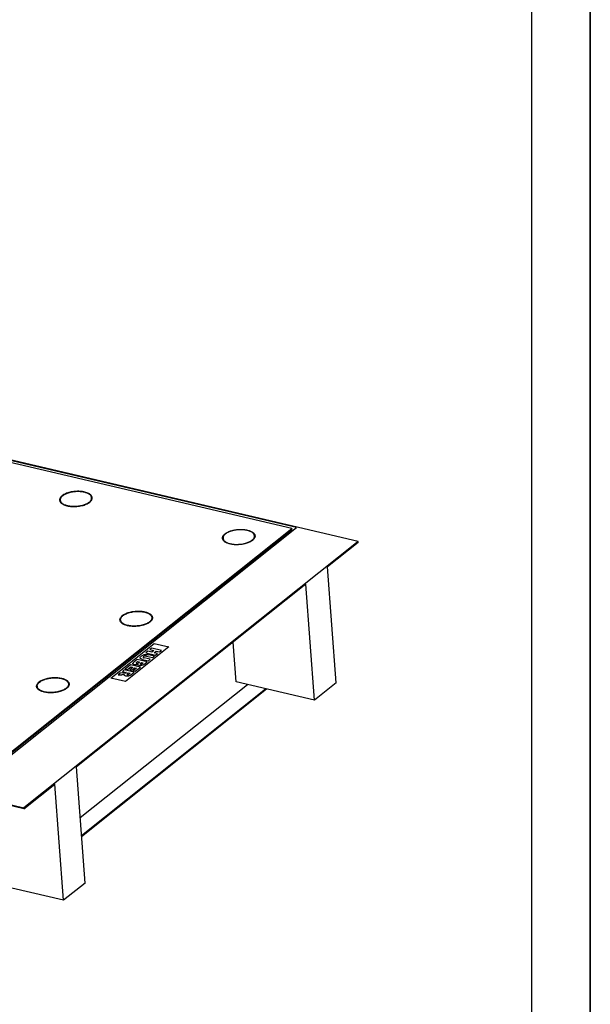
# Model space of a CAD drawing. Header units: millimetres. Extents: x 0 to 8400, y 0 to 5940.
# Tile 10 of 11: x 7422 to 8400, y 1704 to 3393. Entities that reach past the tile are written whole.
import ezdxf

# ---------------------------------------------------------------- set-up
doc = ezdxf.new("R2010")
doc.units = ezdxf.units.MM
doc.header["$LTSCALE"] = 462
doc.layers.get('0').update_dxf_attribs({"linetype": 'CONTINUOUS'})
doc.layers.add('_ACHSEN', color=7, linetype='CONTINUOUS')
doc.layers.add('_KURVEN', color=7, linetype='CONTINUOUS')

msp = doc.modelspace()

# ---------------------------------------------------------------- linework, layer by layer
at = {"color": 7, "linetype": 'Continuous'}
for p, q in [((8400, 0), (8400, 5940)), ((8002.118, 2498.064), (6988.901, 2735.322)), ((7896.355, 2521.734), (6989.526, 2734.08)), ((7888.099, 2520.379), (6991.402, 2730.352)), ((7323.408, 2070.554), (7888.099, 2520.379)), ((7323.54, 2068.786), (7888.231, 2518.61)), ((7325.284, 2066.826), (7896.355, 2521.734)), ((7888.099, 2520.379), (7888.231, 2518.61)), ((7770.485, 2501.697), (7770.353, 2503.465)), ((7824.335, 2505.712), (7824.204, 2507.48)), ((7886.243, 2513.678), (7882.994, 2514.439)), ((8002.118, 2498.064), (7428.919, 2041.462)), ((8002.25, 2496.296), (7949.609, 2454.363)), ((8002.25, 2496.296), (8002.118, 2498.064)), ((7964.442, 2255.457), (7949.609, 2454.363)), ((7912.389, 2424.714), (7518.913, 2111.277)), ((7927.221, 2225.808), (7912.389, 2424.714)), ((7594.552, 2363.424), (7594.684, 2361.656)), ((7648.402, 2367.44), (7648.534, 2365.672)), ((7792.97, 2257.245), (7787.878, 2325.53)), ((6415.702, 2278.721), (7428.919, 2041.462)), ((7451.651, 2249.591), (7451.783, 2247.823)), ((7505.501, 2253.607), (7505.633, 2251.839)), ((7525.389, 2024.426), (7812.051, 2252.777)), ((7527.656, 1994.03), (7843.292, 2245.461)), ((7927.221, 2225.808), (7792.97, 2257.245)), ((7964.442, 2255.457), (7927.221, 2225.808)), ((7527.788, 1992.262), (7845.109, 2245.036)), ((7533.746, 1912.371), (7518.913, 2111.277)), ((7429.051, 2039.694), (7481.692, 2081.627)), ((7496.525, 1882.721), (7481.692, 2081.627)), ((7429.051, 2039.694), (7326.041, 2063.816)), ((7429.051, 2039.694), (7428.919, 2041.462)), ((7496.525, 1882.721), (7362.274, 1914.158)), ((7533.746, 1912.371), (7496.525, 1882.721))]:
    msp.add_line(p, q, dxfattribs=at)
at = {"color": 3, "linetype": 'Continuous'}
msp.add_line((8400, 5940), (8400, 0), dxfattribs=at)
at = {"color": 5, "linetype": 'Continuous'}
msp.add_line((8300, 100), (8300, 5840), dxfattribs=at)
at = {"color": 7, "linetype": 'Continuous'}
for points, knots in [([(7811.635, 2516.909), (7809.46, 2517.418), (7804.858, 2518.086), (7797.787, 2518.17), (7790.677, 2517.379), (7784.027, 2515.769), (7778.302, 2513.456), (7774.404, 2510.941), (7772.179, 2508.659), (7771.05, 2506.964), (7770.401, 2505.22), (7770.311, 2504.032), (7770.353, 2503.465)], [0, 0, 0, 0, 0.14139822, 0.29309326, 0.44656891, 0.59308841, 0.72480303, 0.83605548, 0.88346137, 0.92575893, 0.96401677, 1, 1, 1, 1]), ([(7824.204, 2507.48), (7824.166, 2507.989), (7823.946, 2509.028), (7823.21, 2510.5), (7822.09, 2511.883), (7820.012, 2513.675), (7816.51, 2515.538), (7813.364, 2516.504), (7811.635, 2516.909)], [0, 0, 0, 0, 0.09186312, 0.18847561, 0.29369641, 0.4100948, 0.68030737, 1, 1, 1, 1]), ([(7770.353, 2503.465), (7770.391, 2502.956), (7770.611, 2501.917), (7771.347, 2500.445), (7772.466, 2499.062), (7774.544, 2497.27), (7778.046, 2495.407), (7781.192, 2494.441), (7782.922, 2494.036)], [0, 0, 0, 0, 0.09186312, 0.18847561, 0.29369641, 0.4100948, 0.68030737, 1, 1, 1, 1]), ([(7782.922, 2494.036), (7785.097, 2493.527), (7789.699, 2492.859), (7796.77, 2492.775), (7803.88, 2493.566), (7810.529, 2495.176), (7816.255, 2497.489), (7820.152, 2500.004), (7822.378, 2502.287), (7823.507, 2503.981), (7824.155, 2505.725), (7824.246, 2506.914), (7824.204, 2507.48)], [0, 0, 0, 0, 0.14139822, 0.29309326, 0.44656891, 0.59308841, 0.72480303, 0.83605548, 0.88346137, 0.92575893, 0.96401677, 1, 1, 1, 1]), ([(7594.552, 2363.424), (7594.505, 2364.049), (7594.627, 2365.37), (7595.433, 2367.291), (7596.811, 2369.139), (7598.008, 2370.235), (7598.68, 2370.77)], [0, 0, 0, 0, 0.21497506, 0.44621162, 0.70571465, 1, 1, 1, 1]), ([(7644.274, 2360.093), (7642.571, 2358.736), (7638.349, 2356.401), (7631.106, 2354.085), (7622.943, 2352.812), (7614.649, 2352.712), (7608.046, 2353.637), (7603.377, 2355.027), (7600.447, 2356.291), (7598.03, 2357.786), (7596.183, 2359.487), (7594.959, 2361.374), (7594.602, 2362.756), (7594.552, 2363.424)], [0, 0, 0, 0, 0.11817438, 0.25835789, 0.41110483, 0.5646154, 0.70695826, 0.7707982, 0.82847274, 0.87956189, 0.92426833, 0.96368166, 1, 1, 1, 1]), ([(7598.68, 2370.77), (7600.383, 2372.127), (7604.605, 2374.462), (7611.848, 2376.778), (7620.011, 2378.052), (7628.305, 2378.152), (7634.908, 2377.226), (7639.577, 2375.837), (7642.507, 2374.573), (7644.924, 2373.078), (7646.771, 2371.376), (7647.995, 2369.49), (7648.352, 2368.107), (7648.402, 2367.44)], [0, 0, 0, 0, 0.11817438, 0.25835789, 0.41110483, 0.5646154, 0.70695826, 0.7707982, 0.82847274, 0.87956189, 0.92426833, 0.96368166, 1, 1, 1, 1]), ([(7648.402, 2367.44), (7648.449, 2366.815), (7648.327, 2365.493), (7647.521, 2363.573), (7646.143, 2361.724), (7644.945, 2360.628), (7644.274, 2360.093)], [0, 0, 0, 0, 0.21497506, 0.44621162, 0.70571465, 1, 1, 1, 1]), ([(7455.779, 2256.937), (7457.482, 2258.294), (7461.704, 2260.63), (7468.947, 2262.945), (7477.11, 2264.219), (7485.404, 2264.319), (7492.007, 2263.394), (7496.677, 2262.004), (7499.606, 2260.74), (7502.023, 2259.245), (7503.87, 2257.543), (7505.095, 2255.657), (7505.452, 2254.274), (7505.501, 2253.607)], [0, 0, 0, 0, 0.11817438, 0.25835789, 0.41110483, 0.5646154, 0.70695826, 0.7707982, 0.82847274, 0.87956189, 0.92426833, 0.96368166, 1, 1, 1, 1]), ([(7451.651, 2249.591), (7451.604, 2250.216), (7451.726, 2251.538), (7452.532, 2253.458), (7453.911, 2255.307), (7455.108, 2256.403), (7455.779, 2256.937)], [0, 0, 0, 0, 0.21497506, 0.44621162, 0.70571465, 1, 1, 1, 1]), ([(7501.373, 2246.261), (7499.67, 2244.904), (7495.448, 2242.568), (7488.205, 2240.253), (7480.042, 2238.979), (7471.748, 2238.879), (7465.145, 2239.804), (7460.476, 2241.194), (7457.546, 2242.458), (7455.129, 2243.953), (7453.282, 2245.655), (7452.058, 2247.541), (7451.701, 2248.924), (7451.651, 2249.591)], [0, 0, 0, 0, 0.11817438, 0.25835789, 0.41110483, 0.5646154, 0.70695826, 0.7707982, 0.82847274, 0.87956189, 0.92426833, 0.96368166, 1, 1, 1, 1]), ([(7505.501, 2253.607), (7505.548, 2252.982), (7505.426, 2251.66), (7504.62, 2249.74), (7503.242, 2247.892), (7502.045, 2246.795), (7501.373, 2246.261)], [0, 0, 0, 0, 0.21497506, 0.44621162, 0.70571465, 1, 1, 1, 1])]:
    msp.add_open_spline(points, degree=3, knots=knots, dxfattribs=at)
at = {"layer": '_ACHSEN', "color": 7, "linetype": 'Continuous'}
for p, q in [((7491.322, 2567.066), (7491.191, 2568.834)), ((7545.173, 2571.082), (7545.041, 2572.85))]:
    msp.add_line(p, q, dxfattribs=at)
for centre, radius, start, end in [((7537.378, 2569.209), 9.214, 36.074195, 40.927511), ((7537.378, 2569.209), 9.214, 36.074196, 40.927521), ((7816.562, 2503.856), 9.186, 36.069362, 40.696364), ((7816.562, 2503.856), 9.186, 36.069362, 40.696364), ((7819.121, 2505.295), 6.233, 12.722155, 16.363), ((7819.121, 2505.295), 6.233, 12.722167, 16.363), ((7643.32, 2365.255), 6.233, 12.722167, 16.363), ((7643.32, 2365.255), 6.233, 12.722155, 16.363), ((7500.419, 2251.422), 6.233, 12.722167, 16.363), ((7500.419, 2251.422), 6.233, 12.722155, 16.363)]:
    msp.add_arc(centre, radius, start, end, dxfattribs=at)
for points, knots in [([(7532.472, 2582.278), (7530.297, 2582.788), (7525.695, 2583.456), (7518.624, 2583.54), (7511.514, 2582.749), (7504.865, 2581.138), (7499.139, 2578.826), (7495.242, 2576.311), (7493.016, 2574.028), (7491.887, 2572.334), (7491.239, 2570.59), (7491.148, 2569.401), (7491.191, 2568.834)], [0, 0, 0, 0, 0.14139822, 0.29309326, 0.44656891, 0.59308841, 0.72480303, 0.83605548, 0.88346137, 0.92575893, 0.96401677, 1, 1, 1, 1]), ([(7546.038, 2572.924), (7545.987, 2573.617), (7545.616, 2575.05), (7544.347, 2577.007), (7542.431, 2578.771), (7539.925, 2580.322), (7536.887, 2581.632), (7532.044, 2583.073), (7525.196, 2584.033), (7516.596, 2583.93), (7508.13, 2582.609), (7500.619, 2580.207), (7496.241, 2577.786), (7494.474, 2576.378)], [0, 0, 0, 0, 0.03631834, 0.07573167, 0.12043811, 0.17152726, 0.22920181, 0.29304175, 0.4353846, 0.58889517, 0.74164211, 0.88182562, 1, 1, 1, 1]), ([(7494.474, 2576.378), (7493.778, 2575.824), (7492.537, 2574.687), (7491.107, 2572.77), (7490.271, 2570.779), (7490.145, 2569.408), (7490.193, 2568.76)], [0, 0, 0, 0, 0.29428536, 0.55378838, 0.78502494, 1, 1, 1, 1]), ([(7490.193, 2568.76), (7490.245, 2568.068), (7490.615, 2566.634), (7491.885, 2564.678), (7493.801, 2562.913), (7496.307, 2561.363), (7499.345, 2560.052), (7504.188, 2558.611), (7511.035, 2557.651), (7519.636, 2557.754), (7528.101, 2559.076), (7535.613, 2561.477), (7539.991, 2563.899), (7541.758, 2565.306)], [0, 0, 0, 0, 0.03631834, 0.07573167, 0.12043811, 0.17152726, 0.22920181, 0.29304175, 0.4353846, 0.58889517, 0.74164211, 0.88182562, 1, 1, 1, 1]), ([(7491.527, 2571.303), (7491.187, 2570.765), (7490.63, 2569.663), (7490.365, 2568.452), (7490.324, 2567.866)], [0, 0, 0, 0, 0.52021413, 1, 1, 1, 1]), ([(7491.191, 2568.834), (7491.228, 2568.325), (7491.449, 2567.287), (7492.184, 2565.814), (7493.304, 2564.431), (7495.382, 2562.64), (7498.884, 2560.776), (7502.03, 2559.811), (7503.759, 2559.406)], [0, 0, 0, 0, 0.09186312, 0.18847561, 0.29369641, 0.4100948, 0.68030737, 1, 1, 1, 1]), ([(7491.322, 2567.066), (7491.338, 2566.863), (7491.442, 2566.04), (7491.726, 2565.243), (7492.014, 2564.687)], [0, 0, 0, 0, 0.24541908, 1, 1, 1, 1]), ([(7503.759, 2559.406), (7505.934, 2558.897), (7510.536, 2558.228), (7517.607, 2558.144), (7524.717, 2558.935), (7531.367, 2560.546), (7537.092, 2562.859), (7540.99, 2565.373), (7543.215, 2567.656), (7544.344, 2569.351), (7544.993, 2571.094), (7545.083, 2572.283), (7545.041, 2572.85)], [0, 0, 0, 0, 0.14139822, 0.29309326, 0.44656891, 0.59308841, 0.72480303, 0.83605548, 0.88346137, 0.92575893, 0.96401677, 1, 1, 1, 1]), ([(7545.041, 2572.85), (7545.003, 2573.359), (7544.783, 2574.397), (7544.047, 2575.87), (7542.928, 2577.253), (7540.85, 2579.045), (7537.348, 2580.908), (7534.202, 2581.873), (7532.472, 2582.278)], [0, 0, 0, 0, 0.09186312, 0.18847561, 0.29369641, 0.4100948, 0.68030737, 1, 1, 1, 1]), ([(7541.758, 2565.306), (7542.453, 2565.86), (7543.695, 2566.997), (7545.125, 2568.914), (7545.96, 2570.906), (7546.087, 2572.276), (7546.038, 2572.924)], [0, 0, 0, 0, 0.29428536, 0.55378838, 0.78502494, 1, 1, 1, 1]), ([(7546.037, 2572.041), (7545.987, 2572.266), (7545.723, 2573.188), (7545.253, 2574.046), (7544.825, 2574.634)], [0, 0, 0, 0, 0.24064336, 1, 1, 1, 1]), ([(7544.837, 2568.614), (7544.907, 2568.817), (7545.143, 2569.617), (7545.219, 2570.465), (7545.173, 2571.082)], [0, 0, 0, 0, 0.25793478, 1, 1, 1, 1]), ([(7769.356, 2503.39), (7769.312, 2503.978), (7769.406, 2505.211), (7770.078, 2507.019), (7771.249, 2508.777), (7773.557, 2511.144), (7777.599, 2513.752), (7783.536, 2516.15), (7790.432, 2517.82), (7797.806, 2518.641), (7805.138, 2518.554), (7809.911, 2517.86), (7812.167, 2517.332)], [0, 0, 0, 0, 0.03598323, 0.07424107, 0.11653863, 0.16394451, 0.27519697, 0.40691159, 0.55343109, 0.70690674, 0.85860178, 1, 1, 1, 1]), ([(7812.167, 2517.332), (7813.96, 2516.912), (7817.223, 2515.911), (7820.854, 2513.979), (7823.009, 2512.121), (7824.17, 2510.686), (7824.933, 2509.159), (7825.161, 2508.083), (7825.201, 2507.555)], [0, 0, 0, 0, 0.31969263, 0.5899052, 0.7063036, 0.81152438, 0.90813689, 1, 1, 1, 1]), ([(7782.39, 2493.613), (7780.597, 2494.033), (7777.334, 2495.034), (7773.702, 2496.966), (7771.547, 2498.824), (7770.386, 2500.259), (7769.623, 2501.786), (7769.395, 2502.862), (7769.356, 2503.39)], [0, 0, 0, 0, 0.31969263, 0.5899052, 0.7063036, 0.81152438, 0.90813689, 1, 1, 1, 1]), ([(7769.487, 2502.513), (7769.508, 2502.801), (7769.682, 2504.01), (7770.196, 2505.155), (7770.694, 2505.94)], [0, 0, 0, 0, 0.23722764, 1, 1, 1, 1]), ([(7770.485, 2501.697), (7770.5, 2501.494), (7770.605, 2500.67), (7770.889, 2499.873), (7771.177, 2499.318)], [0, 0, 0, 0, 0.24541908, 1, 1, 1, 1]), ([(7825.201, 2507.555), (7825.245, 2506.967), (7825.151, 2505.734), (7824.478, 2503.926), (7823.308, 2502.169), (7820.999, 2499.801), (7816.958, 2497.193), (7811.02, 2494.795), (7804.124, 2493.125), (7796.751, 2492.305), (7789.418, 2492.391), (7784.645, 2493.085), (7782.39, 2493.613)], [0, 0, 0, 0, 0.03598323, 0.07424107, 0.11653863, 0.16394451, 0.27519697, 0.40691159, 0.55343109, 0.70690674, 0.85860178, 1, 1, 1, 1]), ([(7823.988, 2509.265), (7824.115, 2509.09), (7824.577, 2508.402), (7824.929, 2507.638), (7825.101, 2507.051)], [0, 0, 0, 0, 0.2611705, 1, 1, 1, 1]), ([(7824, 2503.244), (7824.07, 2503.447), (7824.305, 2504.247), (7824.381, 2505.095), (7824.335, 2505.712)], [0, 0, 0, 0, 0.25793478, 1, 1, 1, 1]), ([(7593.554, 2363.35), (7593.511, 2363.937), (7593.604, 2365.17), (7594.277, 2366.978), (7595.448, 2368.736), (7597.756, 2371.103), (7601.797, 2373.711), (7607.735, 2376.109), (7614.631, 2377.779), (7622.004, 2378.6), (7629.337, 2378.513), (7634.11, 2377.82), (7636.365, 2377.292)], [0, 0, 0, 0, 0.03598323, 0.07424107, 0.11653863, 0.16394451, 0.27519697, 0.40691159, 0.55343109, 0.70690674, 0.85860178, 1, 1, 1, 1]), ([(7593.685, 2362.456), (7593.705, 2362.744), (7593.876, 2363.956), (7594.389, 2365.103), (7594.886, 2365.889)], [0, 0, 0, 0, 0.23726912, 1, 1, 1, 1]), ([(7649.399, 2367.514), (7649.443, 2366.926), (7649.35, 2365.693), (7648.677, 2363.885), (7647.506, 2362.128), (7645.198, 2359.76), (7641.157, 2357.153), (7635.219, 2354.754), (7628.323, 2353.084), (7620.95, 2352.264), (7613.617, 2352.351), (7608.844, 2353.044), (7606.589, 2353.572)], [0, 0, 0, 0, 0.03598323, 0.07424107, 0.11653863, 0.16394451, 0.27519697, 0.40691159, 0.55343109, 0.70690674, 0.85860178, 1, 1, 1, 1]), ([(7636.365, 2377.292), (7638.159, 2376.872), (7641.421, 2375.87), (7645.053, 2373.938), (7647.208, 2372.08), (7648.369, 2370.646), (7649.132, 2369.118), (7649.36, 2368.042), (7649.399, 2367.514)], [0, 0, 0, 0, 0.31969263, 0.5899052, 0.7063036, 0.81152438, 0.90813689, 1, 1, 1, 1]), ([(7647.696, 2369.839), (7647.886, 2369.621), (7648.562, 2368.768), (7649.075, 2367.777), (7649.3, 2367.01)], [0, 0, 0, 0, 0.26586627, 1, 1, 1, 1]), ([(7648.199, 2363.206), (7648.269, 2363.41), (7648.504, 2364.208), (7648.58, 2365.056), (7648.534, 2365.672)], [0, 0, 0, 0, 0.25791499, 1, 1, 1, 1]), ([(7606.589, 2353.572), (7604.795, 2353.992), (7601.533, 2354.993), (7597.901, 2356.926), (7595.746, 2358.783), (7594.585, 2360.218), (7593.822, 2361.745), (7593.594, 2362.822), (7593.554, 2363.35)], [0, 0, 0, 0, 0.31969263, 0.5899052, 0.7063036, 0.81152438, 0.90813689, 1, 1, 1, 1]), ([(7594.684, 2361.656), (7594.699, 2361.452), (7594.805, 2360.623), (7595.091, 2359.821), (7595.382, 2359.263)], [0, 0, 0, 0, 0.24536651, 1, 1, 1, 1]), ([(7450.654, 2249.517), (7450.61, 2250.105), (7450.703, 2251.338), (7451.376, 2253.146), (7452.547, 2254.903), (7454.855, 2257.271), (7458.897, 2259.878), (7464.834, 2262.277), (7471.73, 2263.947), (7479.103, 2264.767), (7486.436, 2264.68), (7491.209, 2263.987), (7493.464, 2263.459)], [0, 0, 0, 0, 0.03598323, 0.07424107, 0.11653863, 0.16394451, 0.27519697, 0.40691159, 0.55343109, 0.70690674, 0.85860178, 1, 1, 1, 1]), ([(7493.464, 2263.459), (7495.258, 2263.039), (7498.52, 2262.037), (7502.152, 2260.105), (7504.307, 2258.247), (7505.468, 2256.813), (7506.231, 2255.286), (7506.459, 2254.209), (7506.499, 2253.681)], [0, 0, 0, 0, 0.31969263, 0.5899052, 0.7063036, 0.81152438, 0.90813689, 1, 1, 1, 1]), ([(7463.688, 2239.739), (7461.894, 2240.159), (7458.632, 2241.161), (7455, 2243.093), (7452.845, 2244.951), (7451.684, 2246.385), (7450.921, 2247.912), (7450.693, 2248.989), (7450.654, 2249.517)], [0, 0, 0, 0, 0.31969263, 0.5899052, 0.7063036, 0.81152438, 0.90813689, 1, 1, 1, 1]), ([(7450.784, 2248.623), (7450.804, 2248.912), (7450.976, 2250.123), (7451.488, 2251.27), (7451.985, 2252.057)], [0, 0, 0, 0, 0.23726912, 1, 1, 1, 1]), ([(7451.783, 2247.823), (7451.798, 2247.619), (7451.904, 2246.79), (7452.191, 2245.989), (7452.482, 2245.43)], [0, 0, 0, 0, 0.24536651, 1, 1, 1, 1]), ([(7506.499, 2253.681), (7506.542, 2253.093), (7506.449, 2251.86), (7505.776, 2250.052), (7504.605, 2248.295), (7502.297, 2245.928), (7498.256, 2243.32), (7492.318, 2240.921), (7485.422, 2239.251), (7478.049, 2238.431), (7470.716, 2238.518), (7465.943, 2239.211), (7463.688, 2239.739)], [0, 0, 0, 0, 0.03598323, 0.07424107, 0.11653863, 0.16394451, 0.27519697, 0.40691159, 0.55343109, 0.70690674, 0.85860178, 1, 1, 1, 1]), ([(7504.796, 2256.006), (7504.985, 2255.788), (7505.661, 2254.936), (7506.174, 2253.944), (7506.399, 2253.178)], [0, 0, 0, 0, 0.26586627, 1, 1, 1, 1]), ([(7505.299, 2249.374), (7505.368, 2249.577), (7505.603, 2250.376), (7505.679, 2251.223), (7505.633, 2251.839)], [0, 0, 0, 0, 0.25791499, 1, 1, 1, 1])]:
    msp.add_open_spline(points, degree=3, knots=knots, dxfattribs=at)
at = {"layer": '_KURVEN', "color": 4, "linetype": 'Continuous'}
for p, q in [((7577.821, 2263.642), (7652.262, 2322.941)), ((7677.592, 2317.009), (7603.151, 2257.71)), ((7648.025, 2315.214), (7644.739, 2312.597)), ((7664.912, 2311.26), (7648.025, 2315.214)), ((7652.262, 2322.941), (7677.592, 2317.009)), ((7645.631, 2295.901), (7635.322, 2298.315)), ((7641.149, 2309.736), (7637.848, 2307.107)), ((7637.848, 2307.107), (7654.735, 2303.153)), ((7638.956, 2301.21), (7649.265, 2298.796)), ((7647.979, 2308.137), (7641.149, 2309.736)), ((7642.352, 2293.289), (7645.631, 2295.901)), ((7652.544, 2301.408), (7642.477, 2303.765)), ((7644.739, 2312.597), (7651.57, 2310.997)), ((7651.57, 2310.997), (7647.979, 2308.137)), ((7649.265, 2298.796), (7652.544, 2301.408)), ((7652.126, 2307.166), (7655.717, 2310.026)), ((7658.036, 2305.782), (7652.126, 2307.166)), ((7654.735, 2303.153), (7658.036, 2305.782)), ((7655.717, 2310.026), (7661.626, 2308.643)), ((7661.626, 2308.643), (7664.912, 2311.26)), ((7611.741, 2286.31), (7602.775, 2279.168)), ((7602.775, 2279.168), (7606.599, 2278.273)), ((7606.599, 2278.273), (7612.272, 2282.791)), ((7615.601, 2282.012), (7610.486, 2277.938)), ((7628.628, 2282.356), (7611.741, 2286.31)), ((7612.272, 2282.791), (7615.601, 2282.012)), ((7613.931, 2277.132), (7619.045, 2281.205)), ((7621.729, 2280.577), (7616.216, 2276.185)), ((7623.282, 2295.504), (7617.609, 2290.985)), ((7619.045, 2281.205), (7621.729, 2280.577)), ((7619.821, 2275.341), (7628.628, 2282.356)), ((7621.92, 2290.679), (7623.595, 2292.014)), ((7640.169, 2291.55), (7623.282, 2295.504)), ((7623.595, 2292.014), (7627.016, 2291.212)), ((7627.016, 2291.212), (7625.348, 2289.883)), ((7628.801, 2289.322), (7630.23, 2290.46)), ((7630.23, 2290.46), (7633.432, 2289.71)), ((7633.432, 2289.71), (7631.982, 2288.554)), ((7632.285, 2295.647), (7642.352, 2293.289)), ((7634.017, 2286.65), (7640.169, 2291.55)), ((7603.151, 2257.71), (7577.821, 2263.642)), ((7594.215, 2272.35), (7590.501, 2269.391)), ((7590.501, 2269.391), (7596.981, 2269.519)), ((7601.131, 2272.54), (7594.215, 2272.35)), ((7600.961, 2277.724), (7597.66, 2275.094)), ((7597.66, 2275.094), (7604.514, 2273.489)), ((7617.848, 2273.769), (7600.961, 2277.724)), ((7604.514, 2273.489), (7604.224, 2273.258)), ((7606.319, 2271.639), (7607.705, 2272.742)), ((7607.705, 2272.742), (7611.138, 2271.939)), ((7611.138, 2271.939), (7609.694, 2270.789)), ((7610.486, 2277.938), (7613.931, 2277.132)), ((7612.371, 2269.407), (7617.848, 2273.769)), ((7616.216, 2276.185), (7619.821, 2275.341))]:
    msp.add_line(p, q, dxfattribs=at)
for points in [[(7628.354, 2297.823), (7628.107, 2298.315), (7628.081, 2298.769), (7628.275, 2299.198)], [(7628.275, 2299.198), (7628.543, 2299.79), (7629.116, 2300.449), (7630.009, 2301.159)], [(7629.76, 2296.544), (7629.069, 2296.908), (7628.602, 2297.331), (7628.354, 2297.823)], [(7632.285, 2295.647), (7631.282, 2295.881), (7630.451, 2296.181), (7629.76, 2296.544)], [(7630.009, 2301.159), (7630.531, 2301.575), (7631.154, 2302.013), (7631.879, 2302.471)], [(7631.879, 2302.471), (7632.603, 2302.929), (7633.337, 2303.288), (7634.087, 2303.532)], [(7634.209, 2300.445), (7633.643, 2299.994), (7633.454, 2299.582), (7633.642, 2299.209)], [(7633.642, 2299.209), (7633.83, 2298.836), (7634.388, 2298.534), (7635.322, 2298.315)], [(7634.087, 2303.532), (7634.848, 2303.78), (7635.709, 2303.967), (7636.673, 2304.091)], [(7636.323, 2301.333), (7635.485, 2301.2), (7634.782, 2300.901), (7634.209, 2300.445)], [(7638.956, 2301.21), (7638.034, 2301.426), (7637.161, 2301.466), (7636.323, 2301.333)], [(7636.673, 2304.091), (7637.647, 2304.216), (7638.524, 2304.25), (7639.316, 2304.193)], [(7639.316, 2304.193), (7640.601, 2304.1), (7641.647, 2303.96), (7642.477, 2303.765)], [(7616.281, 2287.409), (7615.838, 2287.781), (7615.633, 2288.188), (7615.671, 2288.635)], [(7615.671, 2288.635), (7615.694, 2288.914), (7615.931, 2289.292), (7616.364, 2289.759)], [(7618.256, 2286.549), (7617.381, 2286.754), (7616.716, 2287.045), (7616.281, 2287.409)], [(7616.364, 2289.759), (7616.946, 2290.385), (7617.37, 2290.795), (7617.609, 2290.985)], [(7621.472, 2286.357), (7620.396, 2286.235), (7619.327, 2286.299), (7618.256, 2286.549)], [(7621.92, 2290.679), (7621.354, 2290.228), (7621.104, 2289.875), (7621.195, 2289.615)], [(7621.195, 2289.615), (7621.285, 2289.354), (7621.595, 2289.162), (7622.137, 2289.035)], [(7624.664, 2287.344), (7623.603, 2286.808), (7622.549, 2286.479), (7621.472, 2286.357)], [(7622.137, 2289.035), (7622.632, 2288.919), (7623.151, 2288.917), (7623.683, 2289.032)], [(7623.683, 2289.032), (7624.215, 2289.147), (7624.775, 2289.427), (7625.348, 2289.883)], [(7624.644, 2286.166), (7624.424, 2286.488), (7624.44, 2286.881), (7624.664, 2287.344)], [(7626.628, 2285.097), (7625.626, 2285.332), (7624.97, 2285.688), (7624.644, 2286.166)], [(7630.45, 2285.055), (7629.093, 2284.804), (7627.815, 2284.82), (7626.628, 2285.097)], [(7628.801, 2289.322), (7628.293, 2288.917), (7628.076, 2288.602), (7628.149, 2288.375)], [(7628.149, 2288.375), (7628.223, 2288.148), (7628.536, 2287.97), (7629.066, 2287.846)], [(7629.066, 2287.846), (7629.55, 2287.733), (7630.043, 2287.722), (7630.522, 2287.819)], [(7634.017, 2286.65), (7632.994, 2285.835), (7631.808, 2285.305), (7630.45, 2285.055)], [(7630.522, 2287.819), (7631.002, 2287.916), (7631.488, 2288.161), (7631.982, 2288.554)], [(7598.486, 2269.638), (7597.812, 2269.563), (7597.314, 2269.523), (7596.981, 2269.519)], [(7599.904, 2269.849), (7599.641, 2269.785), (7599.179, 2269.714), (7598.486, 2269.638)], [(7601.392, 2270.385), (7600.781, 2270.124), (7600.284, 2269.941), (7599.904, 2269.849)], [(7601.511, 2268.096), (7601.084, 2268.453), (7600.879, 2268.86), (7600.895, 2269.309)], [(7600.895, 2269.309), (7600.906, 2269.594), (7601.071, 2269.951), (7601.392, 2270.385)], [(7601.131, 2272.54), (7602.024, 2272.564), (7602.646, 2272.618), (7603.022, 2272.714)], [(7603.563, 2267.222), (7602.618, 2267.443), (7601.942, 2267.736), (7601.511, 2268.096)], [(7603.022, 2272.714), (7603.52, 2272.84), (7603.927, 2273.021), (7604.224, 2273.258)], [(7606.786, 2266.978), (7605.711, 2266.891), (7604.634, 2266.971), (7603.563, 2267.222)], [(7605.671, 2270.892), (7605.531, 2270.702), (7605.53, 2270.523), (7605.676, 2270.344)], [(7606.319, 2271.639), (7606.174, 2271.523), (7605.953, 2271.276), (7605.671, 2270.892)], [(7605.676, 2270.344), (7605.818, 2270.171), (7606.08, 2270.035), (7606.448, 2269.948)], [(7606.448, 2269.948), (7606.99, 2269.822), (7607.513, 2269.811), (7608.029, 2269.917)], [(7609.628, 2267.649), (7608.815, 2267.286), (7607.868, 2267.066), (7606.786, 2266.978)], [(7608.029, 2269.917), (7608.536, 2270.02), (7609.099, 2270.315), (7609.694, 2270.789)], [(7612.371, 2269.407), (7611.356, 2268.598), (7610.441, 2268.012), (7609.628, 2267.649)]]:
    msp.add_open_spline(points, degree=3, dxfattribs=at)

doc.saveas('drawing.dxf')
